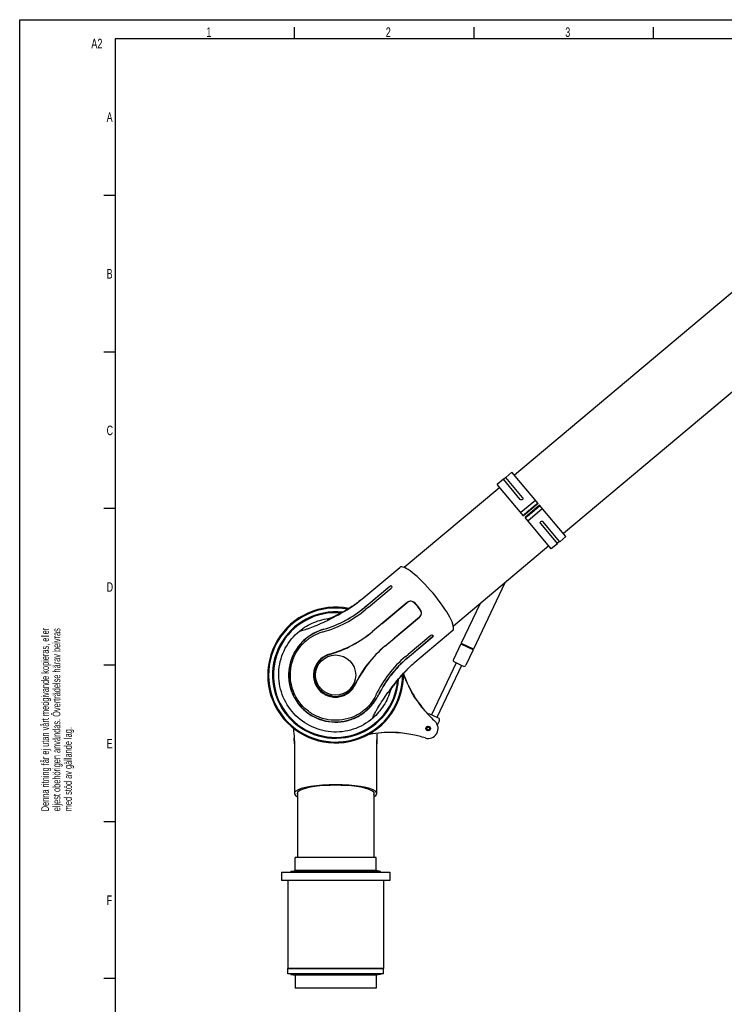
# Model space of a CAD drawing. Extents: x 0 to 594, y 0 to 420.
# Tile 6 of 14: x 0 to 185, y 162 to 420. Entities that reach past the tile are written whole.
import ezdxf

# ---------------------------------------------------------------- set-up
doc = ezdxf.new("R2010")
doc.units = 0
doc.header["$LTSCALE"] = 32.67
for name, color, linetype in [('100001_DXF_CONTINUOUS_LINE', 7, 'CONTINUOUS'), ('100002_DXF_CONTINUOUS_LINE', 7, 'CONTINUOUS'), ('100003_DXF_CONTINUOUS_LINE', 7, 'CONTINUOUS'), ('100010_DXF_CONTINUOUS_LINE', 7, 'CONTINUOUS'), ('100188_DXF_CONTINUOUS_LINE', 7, 'CONTINUOUS'), ('100249_DXF_CONTINUOUS_LINE', 7, 'CONTINUOUS'), ('100252_DXF_CONTINUOUS_LINE', 7, 'CONTINUOUS'), ('100827_DXF_CONTINUOUS_LINE', 7, 'CONTINUOUS'), ('100935_DXF_CONTINUOUS_LINE', 7, 'CONTINUOUS'), ('100940_DXF_CONTINUOUS_LINE', 7, 'CONTINUOUS'), ('100945_DXF_CONTINUOUS_LINE', 7, 'CONTINUOUS'), ('101106_DXF_CONTINUOUS_LINE', 7, 'CONTINUOUS'), ('112006_DXF_FORMAT', 7, 'CONTINUOUS'), ('ROD_STAB_8-1DXF_CONTINUOUS', 7, 'CONTINUOUS'), ('STAB_K4-D4_DXF_CONTINUOUS_', 7, 'CONTINUOUS'), ('TUBE_STAB_18DXF_CONTINUOUS', 7, 'CONTINUOUS')]:
    doc.layers.add(name, color=color, linetype=linetype)
doc.styles.get("Standard").update_dxf_attribs({"font": 'txt', "width": 0.7})
doc.styles.add('TEXTSTYLE_2', font='txt', dxfattribs={"width": 0.7})

# ---------------------------------------------------------------- blocks, each defined once
blk = doc.blocks.new('SYMBOL_8_BL0', base_point=(6.83, 146.28))
at = {"layer": '112006_DXF_FORMAT', "color": 2, "linetype": 'CONTINUOUS', "style": 'TEXTSTYLE_2', "width": 0.7}
for s, p in [('Denna ritning får ej utan vårt medgivande kopieras, eller', (7.65, 212.77)), ('eljest obehörigen användas. Överträdelse härav beivras', (10.65, 212.77)), ('med stöd av gällande lag.', (13.65, 212.77))]:
    blk.add_text(s, height=2, rotation=90, dxfattribs=at).set_placement(p)

msp = doc.modelspace()

# ---------------------------------------------------------------- linework, layer by layer
at = {"layer": '100001_DXF_CONTINUOUS_LINE', "color": 7, "linetype": 'CONTINUOUS'}
for p, q in [((89.59, 268.28), (99.55, 276.63)), ((90.93, 266.67), (96.87, 271.65)), ((96.9, 271.62), (90.96, 266.64)), ((91.34, 266.19), (97.28, 271.17)), ((97.42, 271.63), (97.33, 271.72)), ((89.59, 268.28), (89.44, 268.16)), ((88.85, 267.68), (88.55, 267.45)), ((90.29, 266.13), (90.94, 266.67)), ((90.96, 266.64), (90.31, 266.1)), ((91.27, 266.13), (90.69, 265.64)), ((91.34, 266.19), (91.27, 266.13)), ((101.49, 267.43), (92.43, 259.82)), ((94.91, 261.94), (101.47, 267.45)), ((104.19, 266.43), (103.44, 267.28)), ((104.19, 266.43), (104.21, 266.44)), ((104.9, 265.54), (104.19, 266.43)), ((95.64, 255.99), (104.7, 263.6)), ((104.72, 263.57), (98.16, 258.07)), ((107.66, 258.8), (101.72, 253.82)), ((102.1, 253.36), (108.04, 258.35)), ((108.06, 258.32), (102.13, 253.33)), ((113.43, 260.09), (103.47, 251.73)), ((108.21, 258.76), (108.13, 258.86)), ((101.07, 253.27), (101.14, 253.33)), ((101.14, 253.33), (101.72, 253.82)), ((101.46, 252.82), (102.1, 253.36)), ((102.13, 253.33), (101.48, 252.79)), ((102.16, 250.55), (102.43, 250.81))]:
    msp.add_line(p, q, dxfattribs=at)
for points in [[(89.44, 268.16), (89.15, 267.91), (88.85, 267.68)], [(88.55, 267.45), (88.25, 267.23), (87.94, 267.01), (87.64, 266.79), (87.33, 266.58), (87.02, 266.37), (86.71, 266.17), (86.41, 265.98), (86.1, 265.79), (85.81, 265.6), (85.51, 265.43), (85.22, 265.26), (84.94, 265.09), (84.65, 264.93), (84.38, 264.78), (84.1, 264.63), (83.84, 264.49), (83.58, 264.36), (83.33, 264.23), (83.09, 264.1), (82.86, 263.99), (82.63, 263.88), (82.42, 263.78), (82.21, 263.68), (82.01, 263.59), (81.83, 263.5), (81.65, 263.42), (81.48, 263.35), (81.32, 263.28), (81.17, 263.22), (81.04, 263.16), (80.92, 263.12), (80.82, 263.08), (80.73, 263.04), (80.66, 263.01), (80.6, 262.99), (80.56, 262.98), (80.55, 262.97)], [(96.68, 243.74), (96.68, 243.74), (96.68, 243.74), (96.68, 243.75), (96.7, 243.79), (96.73, 243.84), (96.77, 243.9), (96.81, 243.97), (96.87, 244.06), (96.93, 244.16), (97, 244.27), (97.08, 244.4), (97.17, 244.53), (97.26, 244.68), (97.37, 244.83), (97.47, 244.99), (97.59, 245.16), (97.71, 245.33), (97.84, 245.52), (97.98, 245.71), (98.12, 245.9), (98.28, 246.11), (98.43, 246.32), (98.6, 246.53), (98.77, 246.76), (98.95, 246.98), (99.14, 247.22), (99.33, 247.45), (99.53, 247.7), (99.73, 247.94), (99.94, 248.19), (100.16, 248.44), (100.39, 248.7), (100.62, 248.96), (100.86, 249.22), (101.11, 249.48), (101.36, 249.75), (101.62, 250.02), (101.89, 250.28), (102.16, 250.55)], [(102.43, 250.81), (102.72, 251.07), (103.01, 251.33)], [(103.01, 251.33), (103.31, 251.6), (103.47, 251.73)]]:
    msp.add_lwpolyline(points, dxfattribs=at)
msp.add_circle((82.74, 248.43), 5.26, dxfattribs=at)
for centre, radius, start, end in [((73.82, 287.07), 24.54, 308.8969, 309.9923), ((71.59, 288.41), 29.72, 285.3659, 309.9851), ((71.44, 288.58), 29.32, 286.2643, 310.0077), ((71.42, 288.61), 29.38, 286.3294, 310.0109), ((70.76, 290.96), 29.49, 306.899, 307.3264), ((71.35, 290.19), 28.52, 307.3265, 307.7353), ((72.29, 288.98), 26.98, 307.7299, 308.7204), ((73.05, 288.03), 25.76, 308.7266, 308.9044), ((102.39, 266.35), 1.4, 41.5, 130), ((103.8, 264.67), 1.4, 310, 38.5), ((82.74, 248.43), 16.31, 84.9372, 355.0632), ((71.32, 289.39), 30.74, 285.0805, 285.3709), ((73.1, 282.89), 30.06, 285.508, 309.9514), ((72.5, 283.57), 31, 286.2484, 310), ((115.57, 232.25), 31, 130, 153.7516), ((115, 232.96), 30.06, 130.0486, 154.492), ((82.74, 248.43), 5.6, 106.2484, 333.7516), ((120.17, 230.51), 29.72, 130.0148, 154.6538), ((120.34, 230.31), 29.38, 129.9891, 153.6706), ((120.32, 230.33), 29.32, 129.9922, 153.7358), ((122.63, 229.16), 29.61, 132.7285, 133.1469), ((121.96, 229.88), 28.62, 132.3012, 132.7285), ((120.9, 231.04), 27.05, 131.3133, 132.3065), ((120.04, 232.03), 25.74, 131.0396, 131.3072), ((119.21, 232.98), 24.48, 130.0069, 131.046), ((121.11, 230.06), 30.75, 154.6483, 154.9195)]:
    msp.add_arc(centre, radius, start, end, dxfattribs=at)
for centre, major_axis, ratio, start_param, end_param in [((106.49, 268.36), (-6.94, 8.27), 0.212557, 3.141593, 6.283185), ((104.42, 266.63), (-7.16, 8.09), 0.026177, 1.464615, 1.57011), ((104.42, 266.63), (-6.73, 8.46), 0.026177, -4.711703, -4.606208)]:
    msp.add_ellipse(centre, major_axis=major_axis, ratio=ratio, start_param=start_param, end_param=end_param, dxfattribs=at)
for points, knots in [([(96.87, 271.65), (96.91, 271.69), (96.99, 271.74), (97.12, 271.79), (97.25, 271.79), (97.31, 271.75), (97.33, 271.72)], [0, 0, 0, 0, 0.302328, 0.576277, 0.805715, 1, 1, 1, 1]), ([(97.27, 271.75), (97.24, 271.75), (97.11, 271.76), (96.98, 271.69), (96.9, 271.62)], [0, 0, 0, 0, 0.214434, 1, 1, 1, 1]), ([(97.42, 271.63), (97.46, 271.57), (97.46, 271.37), (97.35, 271.23), (97.28, 271.17)], [0, 0, 0, 0, 0.425323, 1, 1, 1, 1]), ([(73.28, 259.96), (73.41, 259.97), (73.72, 260.03), (74.24, 260.17), (74.89, 260.37), (75.96, 260.74), (77.51, 261.34), (79.55, 262.23), (81.77, 263.29), (84.82, 264.92), (87.06, 266.33), (88.46, 267.38)], [0, 0, 0, 0, 0.022907, 0.054974, 0.095087, 0.142338, 0.255288, 0.388164, 0.535167, 0.690272, 1, 1, 1, 1]), ([(103.45, 267.3), (103.33, 267.43), (103.04, 267.66), (102.5, 267.81), (101.94, 267.75), (101.61, 267.57), (101.47, 267.45)], [0, 0, 0, 0, 0.249689, 0.498721, 0.748641, 1, 1, 1, 1]), ([(104.72, 263.57), (104.86, 263.69), (105.1, 263.99), (105.26, 264.52), (105.2, 265.08), (105.03, 265.41), (104.92, 265.55)], [0, 0, 0, 0, 0.251359, 0.501279, 0.750312, 1, 1, 1, 1]), ([(73.28, 259.96), (74.43, 260.88), (76.99, 262.39), (79.87, 263.13), (81.33, 263.28)], [0, 0, 0, 0, 0.500028, 1, 1, 1, 1]), ([(79.65, 260.44), (78.82, 260.2), (77.08, 259.5), (74.63, 257.87), (72.51, 255.55), (71.03, 252.7), (70.32, 249.55), (70.45, 246.3), (71.42, 243.18), (72.6, 241.33), (73.29, 240.5)], [0, 0, 0, 0, 0.105253, 0.225164, 0.352224, 0.480567, 0.609241, 0.738653, 0.869023, 1, 1, 1, 1]), ([(79.68, 260.41), (78.72, 260.13), (76.73, 259.29), (73.87, 257.19), (71.56, 254.04), (70.44, 250.41), (70.41, 247.19), (70.99, 244.59), (71.95, 242.42), (72.83, 241.13), (73.33, 240.54)], [0, 0, 0, 0, 0.121144, 0.259538, 0.425805, 0.585518, 0.713046, 0.812239, 0.905693, 1, 1, 1, 1]), ([(71.35, 238.87), (70.09, 240.37), (68.15, 243.89), (67.49, 249.87), (69.21, 255.62), (71.76, 258.74), (73.28, 259.96)], [0, 0, 0, 0, 0.250138, 0.500178, 0.750095, 1, 1, 1, 1]), ([(73.66, 240.81), (73, 241.59), (71.89, 243.33), (70.95, 246.25), (70.79, 249.3), (71.39, 252.28), (72.71, 254.99), (74.61, 257.25), (76.87, 258.85), (78.52, 259.5), (79.31, 259.72)], [0, 0, 0, 0, 0.131034, 0.261419, 0.390774, 0.519316, 0.647485, 0.774398, 0.894303, 1, 1, 1, 1]), ([(107.66, 258.8), (107.73, 258.86), (107.89, 258.95), (108.09, 258.91), (108.13, 258.86)], [0, 0, 0, 0, 0.574677, 1, 1, 1, 1]), ([(108.04, 258.35), (108.07, 258.37), (108.17, 258.47), (108.24, 258.62), (108.22, 258.72)], [0, 0, 0, 0, 0.290534, 1, 1, 1, 1]), ([(108.21, 258.76), (108.24, 258.73), (108.26, 258.66), (108.24, 258.54), (108.17, 258.42), (108.1, 258.35), (108.06, 258.32)], [0, 0, 0, 0, 0.194285, 0.423723, 0.697672, 1, 1, 1, 1]), ([(81.14, 253.92), (80.28, 253.69), (78.61, 252.76), (77.29, 250.75), (76.9, 248.87), (76.97, 247.38), (77.42, 245.94), (77.97, 245.08), (78.29, 244.7)], [0, 0, 0, 0, 0.235536, 0.480329, 0.607306, 0.736538, 0.867674, 1, 1, 1, 1]), ([(92.45, 237.12), (92.49, 237.24), (92.6, 237.53), (92.83, 238.02), (93.14, 238.62), (93.69, 239.61), (94.54, 241.03), (95.77, 242.88), (97.2, 244.88), (99.33, 247.6), (101.1, 249.56), (102.38, 250.76)], [0, 0, 0, 0, 0.022906, 0.054965, 0.095065, 0.142298, 0.255206, 0.388042, 0.535018, 0.690126, 1, 1, 1, 1]), ([(78.29, 244.7), (78.61, 244.31), (79.36, 243.62), (80.7, 242.93), (82.15, 242.6), (84.07, 242.67), (86.29, 243.61), (87.49, 245.09), (87.87, 245.9)], [0, 0, 0, 0, 0.132327, 0.263464, 0.392697, 0.519675, 0.764468, 1, 1, 1, 1]), ([(73.29, 240.5), (73.99, 239.67), (75.61, 238.2), (78.51, 236.7), (81.69, 236), (84.92, 236.15), (87.98, 237.12), (90.63, 238.81), (92.65, 240.93), (93.65, 242.52), (94.03, 243.3)], [0, 0, 0, 0, 0.130979, 0.261367, 0.390812, 0.519455, 0.647776, 0.774835, 0.894749, 1, 1, 1, 1]), ([(73.33, 240.54), (73.88, 239.88), (75.13, 238.68), (77.88, 236.96), (81.3, 236.02), (84.82, 236.2), (87.52, 237.02), (89.73, 238.25), (92.07, 240.23), (93.38, 242.07), (94, 243.34)], [0, 0, 0, 0, 0.104176, 0.208278, 0.390929, 0.524153, 0.630116, 0.731818, 0.82843, 1, 1, 1, 1]), ([(93.26, 243.1), (92.91, 242.35), (91.99, 240.84), (90.01, 238.9), (87.46, 237.41), (84.56, 236.59), (81.53, 236.51), (78.55, 237.2), (75.83, 238.63), (74.31, 240.03), (73.66, 240.81)], [0, 0, 0, 0, 0.105681, 0.225594, 0.352503, 0.480628, 0.609153, 0.73855, 0.868957, 1, 1, 1, 1]), ([(97.12, 244.46), (96.72, 243.05), (95.49, 240.34), (93.56, 238.08), (92.45, 237.12)], [0, 0, 0, 0, 0.49997, 1, 1, 1, 1]), ([(92.45, 237.12), (90.98, 235.83), (87.47, 233.85), (81.51, 233.17), (75.74, 234.85), (72.6, 237.38), (71.35, 238.87)], [0, 0, 0, 0, 0.249905, 0.499822, 0.749862, 1, 1, 1, 1])]:
    msp.add_open_spline(points, degree=3, knots=knots, dxfattribs=at)
for points in [[(97.36, 271.69), (97.34, 271.72), (97.31, 271.74), (97.27, 271.75)], [(94.91, 261.94), (94.07, 261.24), (93.24, 260.54), (92.41, 259.85)], [(95.66, 255.97), (96.49, 256.67), (97.32, 257.37), (98.16, 258.07)], [(108.22, 258.72), (108.22, 258.74), (108.21, 258.76), (108.2, 258.77)]]:
    msp.add_open_spline(points, degree=3, dxfattribs=at)
at = {"layer": '100002_DXF_CONTINUOUS_LINE', "color": 7, "linetype": 'CONTINUOUS'}
for p, q in [((71.88, 232.2), (71.9, 231.82)), ((71.94, 230.43), (71.94, 217.43)), ((93.54, 230.43), (93.54, 230.62)), ((93.54, 217.43), (93.54, 230.43)), ((93.56, 231.38), (93.58, 231.76))]:
    msp.add_line(p, q, dxfattribs=at)
for points in [[(71.63, 234.57), (71.65, 234.4), (71.7, 234.05), (71.74, 233.69), (71.78, 233.32), (71.82, 232.95), (71.85, 232.58), (71.88, 232.2)], [(93.58, 231.76), (93.6, 232.13), (93.63, 232.51), (93.66, 232.88), (93.69, 233.22)], [(71.9, 231.82), (71.92, 231.43), (71.93, 231.04)], [(71.93, 231.04), (71.94, 230.64), (71.94, 230.43)], [(93.54, 230.62), (93.55, 231), (93.56, 231.38)]]:
    msp.add_lwpolyline(points, dxfattribs=at)
for centre, radius, start, end in [((42.34, 230.27), 29.61, 2.7285, 3.1469), ((43.32, 230.32), 28.62, 2.3012, 2.7285), ((44.89, 230.38), 27.05, 1.3133, 2.3065), ((46.2, 230.41), 25.74, 1.0396, 1.3072), ((47.46, 230.43), 24.48, 0.0069, 1.046), ((118.08, 230.43), 24.54, 178.8969, 179.9923), ((120.52, 230.38), 26.98, 177.7299, 178.7204), ((119.3, 230.41), 25.76, 178.7266, 178.9044), ((122.06, 230.32), 28.52, 177.3265, 177.7353), ((123.03, 230.28), 29.49, 176.899, 177.3264)]:
    msp.add_arc(centre, radius, start, end, dxfattribs=at)
for major_axis, start_param, end_param in [((10.8, 0), 5.89666, 9.811304), ((10.1, 0), -0.138032, 3.279624)]:
    msp.add_ellipse((82.74, 217.43), major_axis=major_axis, ratio=0.212557, start_param=start_param, end_param=end_param, dxfattribs=at)
at = {"layer": '100003_DXF_CONTINUOUS_LINE', "color": 7, "linetype": 'CONTINUOUS'}
for p, q in [((205.11, 364.17), (129.55, 300.77)), ((217.97, 348.85), (142.41, 285.45)), ((125.72, 297.55), (100.72, 276.58)), ((138.58, 282.23), (113.58, 261.25))]:
    msp.add_line(p, q, dxfattribs=at)
at = {"layer": '100010_DXF_CONTINUOUS_LINE', "color": 7, "linetype": 'CONTINUOUS'}
for radius, start, end in [(17.77, 78.7225, 1.281), (17.54, 79.523, 0.4735), (16.54, 83.7512, 356.251), (16.5, 83.9501, 356.0538)]:
    msp.add_arc((82.74, 248.43), radius, start, end, dxfattribs=at)
at = {"layer": '100188_DXF_CONTINUOUS_LINE', "color": 7, "linetype": 'CONTINUOUS'}
for p, q in [((126.69, 299.67), (125.08, 298.32)), ((131.09, 294.41), (126.69, 299.67)), ((127.34, 300.14), (126.72, 299.62)), ((128.91, 301.53), (127.3, 300.18)), ((131.71, 294.93), (127.3, 300.18)), ((135.79, 293.34), (128.91, 301.53)), ((131.96, 290.12), (125.08, 298.32)), ((135.09, 294.17), (131.26, 290.96)), ((135.79, 293.34), (131.96, 290.12)), ((136.17, 292.88), (132.34, 289.66)), ((133.04, 288.83), (136.87, 292.04)), ((143.05, 284.68), (136.17, 292.88)), ((139.22, 281.47), (132.34, 289.66)), ((136.41, 288.09), (140.83, 282.82)), ((136.5, 288.63), (136.47, 288.6)), ((141.45, 283.33), (137.02, 288.61)), ((143.05, 284.68), (141.45, 283.33)), ((140.83, 282.82), (139.22, 281.47)), ((141.41, 283.38), (140.79, 282.86))]:
    msp.add_line(p, q, dxfattribs=at)
for centre in [(133.81, 291.8), (134.32, 291.19)]:
    msp.add_ellipse(centre, major_axis=(0.536, 0.45), ratio=0.034921, dxfattribs=at)
for points, knots in [([(131.65, 294.38), (131.57, 294.31), (131.36, 294.24), (131.16, 294.34), (131.09, 294.41)], [0, 0, 0, 0, 0.512806, 1, 1, 1, 1]), ([(131.71, 294.93), (131.77, 294.86), (131.84, 294.64), (131.73, 294.45), (131.65, 294.38)], [0, 0, 0, 0, 0.487271, 1, 1, 1, 1]), ([(131.89, 290.2), (131.89, 290.2), (131.9, 290.22), (131.92, 290.25), (131.96, 290.3), (132.02, 290.35), (132.1, 290.43), (132.23, 290.55), (132.43, 290.73), (132.71, 290.98), (133.03, 291.26), (133.38, 291.56), (133.75, 291.88), (134.12, 292.18), (134.48, 292.48), (134.81, 292.75), (135.1, 292.98), (135.32, 293.14), (135.46, 293.25), (135.55, 293.31), (135.62, 293.36), (135.67, 293.39), (135.7, 293.41), (135.72, 293.42), (135.72, 293.41)], [0, 0, 0, 0, 0.002948, 0.010325, 0.022337, 0.038907, 0.059896, 0.085106, 0.147201, 0.222828, 0.309089, 0.402677, 0.5, 0.597323, 0.690911, 0.777172, 0.852799, 0.914894, 0.940104, 0.961093, 0.977663, 0.989675, 0.997052, 1, 1, 1, 1]), ([(136.24, 292.8), (136.24, 292.79), (136.23, 292.77), (136.21, 292.75), (136.17, 292.7), (136.11, 292.64), (136.04, 292.57), (135.9, 292.45), (135.7, 292.26), (135.42, 292.02), (135.1, 291.74), (134.75, 291.43), (134.38, 291.12), (134.01, 290.82), (133.65, 290.52), (133.32, 290.25), (133.03, 290.02), (132.81, 289.85), (132.67, 289.75), (132.58, 289.68), (132.52, 289.64), (132.46, 289.6), (132.44, 289.59), (132.41, 289.58), (132.41, 289.58)], [0, 0, 0, 0, 0.002948, 0.010325, 0.022337, 0.038907, 0.059896, 0.085106, 0.147201, 0.222828, 0.309089, 0.402677, 0.5, 0.597323, 0.690911, 0.777172, 0.852799, 0.914894, 0.940104, 0.961093, 0.977663, 0.989675, 0.997052, 1, 1, 1, 1]), ([(136.5, 288.63), (136.58, 288.69), (136.77, 288.77), (136.96, 288.68), (137.02, 288.61)], [0, 0, 0, 0, 0.51277, 1, 1, 1, 1]), ([(136.41, 288.09), (136.35, 288.16), (136.29, 288.36), (136.4, 288.54), (136.47, 288.6)], [0, 0, 0, 0, 0.487313, 1, 1, 1, 1])]:
    msp.add_open_spline(points, degree=3, knots=knots, dxfattribs=at)
at = {"layer": '100249_DXF_CONTINUOUS_LINE', "color": 7, "linetype": 'CONTINUOUS'}
for p, q in [((72.74, 217.73), (72.74, 200.63)), ((92.74, 217.73), (92.74, 200.63))]:
    msp.add_line(p, q, dxfattribs=at)
at = {"layer": '100252_DXF_CONTINUOUS_LINE', "color": 7, "linetype": 'CONTINUOUS'}
for p, q in [((70.24, 194.63), (70.24, 171.63)), ((95.24, 194.63), (95.24, 171.63)), ((70.24, 171.63), (95.24, 171.63))]:
    msp.add_line(p, q, dxfattribs=at)
at = {"layer": '100827_DXF_CONTINUOUS_LINE', "color": 3, "linetype": 'CONTINUOUS'}
for p, q in [((103.7, 242.21), (103.66, 242.26)), ((98.55, 233.4), (98.61, 233.4))]:
    msp.add_line(p, q, dxfattribs=at)
for centre, radius, start, end in [((129.37, 258.96), 30.6, 199.4005, 201.5674), ((130.2, 260.05), 31.95, 213.9432, 221.9067), ((129.37, 258.96), 30.6, 221.4248, 227.6201), ((106.99, 234.43), 2.6, 252.3799, 47.6201), ((96.94, 202.79), 30.6, 98.4326, 100.6082), ((97.19, 202.89), 30.54, 87.4622, 98.9314), ((96.42, 201.6), 31.87, 78.0843, 86.0658), ((96.94, 202.79), 30.6, 72.3799, 78.5752)]:
    msp.add_arc(centre, radius, start, end, dxfattribs=at)
at = {"layer": '100827_DXF_CONTINUOUS_LINE', "color": 7, "linetype": 'CONTINUOUS'}
for centre, radius, start, end in [((129.37, 258.96), 30.6, 201.5674, 212.9126), ((129.38, 258.96), 30.61, 212.9127, 213.1163), ((129.37, 258.96), 30.6, 213.1163, 221.4248), ((96.94, 202.79), 30.6, 87.0848, 98.4326), ((96.94, 202.78), 30.61, 86.8837, 87.0847), ((96.94, 202.79), 30.6, 78.5748, 86.8841)]:
    msp.add_arc(centre, radius, start, end, dxfattribs=at)
at = {"layer": '100827_DXF_CONTINUOUS_LINE', "color": 3, "linetype": 'CONTINUOUS'}
msp.add_open_spline([(103.66, 242.26), (103.44, 242.61), (102.38, 244.35), (101.49, 246.2), (100.91, 247.71)], degree=3, knots=[0, 0, 0, 0, 0.204196, 1, 1, 1, 1], dxfattribs=at)
at = {"layer": '100935_DXF_CONTINUOUS_LINE', "color": 7, "linetype": 'CONTINUOUS'}
for p, q in [((72.11, 197.22), (72.12, 200.63)), ((93.36, 200.63), (72.12, 200.63)), ((93.38, 197.22), (93.36, 200.63)), ((70.97, 197.03), (72.11, 197.22)), ((70.97, 196.83), (70.97, 197.03)), ((94.51, 197.03), (70.97, 197.03)), ((93.38, 197.22), (72.11, 197.22)), ((94.51, 197.03), (93.38, 197.22)), ((94.52, 196.83), (94.51, 197.03)), ((70.97, 170.23), (70.97, 170.03)), ((94.52, 170.23), (94.51, 170.03)), ((70.97, 170.03), (72.11, 169.84)), ((94.51, 170.03), (70.97, 170.03)), ((72.11, 169.84), (72.12, 166.43)), ((93.38, 169.84), (72.11, 169.84)), ((93.38, 169.84), (93.36, 166.43)), ((94.51, 170.03), (93.38, 169.84)), ((93.36, 166.43), (72.12, 166.43))]:
    msp.add_line(p, q, dxfattribs=at)
at = {"layer": '100940_DXF_CONTINUOUS_LINE', "color": 7, "linetype": 'CONTINUOUS'}
for p, q in [((70.24, 170.23), (70.24, 171.63)), ((95.24, 171.63), (70.24, 171.63)), ((95.24, 170.23), (70.24, 170.23)), ((95.24, 170.23), (95.24, 171.63))]:
    msp.add_line(p, q, dxfattribs=at)
at = {"layer": '100945_DXF_CONTINUOUS_LINE', "color": 7, "linetype": 'CONTINUOUS'}
for p, q in [((68.58, 196.83), (68.58, 194.63)), ((68.58, 196.83), (96.9, 196.83)), ((96.9, 196.83), (96.9, 194.63)), ((96.9, 194.63), (68.58, 194.63))]:
    msp.add_line(p, q, dxfattribs=at)
at = {"layer": '101106_DXF_CONTINUOUS_LINE', "color": 7, "linetype": 'CONTINUOUS'}
for radius in [0.6, 0.546, 0.4]:
    msp.add_circle((106.99, 234.43), radius, dxfattribs=at)
at = {"layer": '112006_DXF_FORMAT', "color": 7, "linetype": 'CONTINUOUS'}
for p, q in [((0, 0), (0, 420)), ((0, 420), (594, 420)), ((72, 415), (72, 418)), ((119, 415), (119, 418)), ((166, 415), (166, 418)), ((25, 415), (25, 5)), ((589, 415), (25, 415)), ((25, 374), (22, 374)), ((25, 333), (22, 333)), ((25, 292), (22, 292)), ((25, 251), (22, 251)), ((25, 210), (22, 210)), ((25, 169), (22, 169))]:
    msp.add_line(p, q, dxfattribs=at)
at = {"layer": 'ROD_STAB_8-1DXF_CONTINUOUS', "color": 7, "linetype": 'CONTINUOUS'}
for p, q in [((114.27, 251.64), (107.81, 238.03)), ((115.71, 250.95), (109.26, 237.34))]:
    msp.add_line(p, q, dxfattribs=at)
at = {"layer": 'STAB_K4-D4_DXF_CONTINUOUS_', "color": 7, "linetype": 'CONTINUOUS'}
for p, q in [((109.67, 237.15), (107.4, 238.22)), ((109.4, 235.4), (109.91, 236.47))]:
    msp.add_line(p, q, dxfattribs=at)
for centre, start, end in [((107.18, 237.76), 64.6171, 123.8157), ((109.45, 236.69), 334.6171, 64.6171)]:
    msp.add_arc(centre, 0.509, start, end, dxfattribs=at)
at = {"layer": 'TUBE_STAB_18DXF_CONTINUOUS', "color": 7, "linetype": 'CONTINUOUS'}
for p, q in [((127.09, 272.59), (118.85, 255.22)), ((120.47, 267.03), (115.59, 256.76)), ((115.51, 256.58), (113.58, 252.52)), ((115.51, 256.58), (118.65, 255.09)), ((115.59, 256.76), (118.74, 255.27)), ((115.68, 256.72), (115.6, 256.54)), ((118.76, 255.26), (118.67, 255.08)), ((118.74, 255.27), (118.85, 255.22)), ((118.76, 255.04), (116.83, 250.98)), ((118.65, 255.09), (118.71, 255.07)), ((118.71, 255.07), (118.76, 255.04)), ((115.69, 250.97), (113.82, 251.85)), ((116.17, 250.74), (115.69, 250.97))]:
    msp.add_line(p, q, dxfattribs=at)
for centre, start, end in [((114.03, 252.3), 154.6172, 244.6172), ((116.38, 251.19), 244.6172, 334.6172)]:
    msp.add_arc(centre, 0.5, start, end, dxfattribs=at)

# ---------------------------------------------------------------- block references
at = {"layer": '112006_DXF_FORMAT', "color": 2, "linetype": 'CONTINUOUS'}
msp.add_blockref('SYMBOL_8_BL0', (6.83, 146.28), dxfattribs=at)

# ---------------------------------------------------------------- texts
at = {"layer": '112006_DXF_FORMAT', "color": 2, "linetype": 'CONTINUOUS', "attachment_point": 1}
for s, insert, char_height, width in [('1', (48.89, 417.98), 2.5, 2.1429), ('2', (95.89, 417.98), 2.5, 2.9464), ('3', (142.89, 417.98), 2.5, 2.6786), ('A2', (18.75, 415.01), 2.55, 6.2839), ('A', (22.77, 395.73), 2.5, 3.2143), ('B', (22.77, 354.73), 2.5, 2.9464), ('C', (22.77, 313.73), 2.5, 3.125), ('D', (22.77, 272.73), 2.5, 3.3929), ('E', (22.77, 231.73), 2.5, 2.6786), ('F', (22.77, 190.73), 2.5, 2.6786)]:
    msp.add_mtext(s, dxfattribs=dict(at, insert=insert, char_height=char_height, width=width))

doc.saveas('drawing.dxf')
